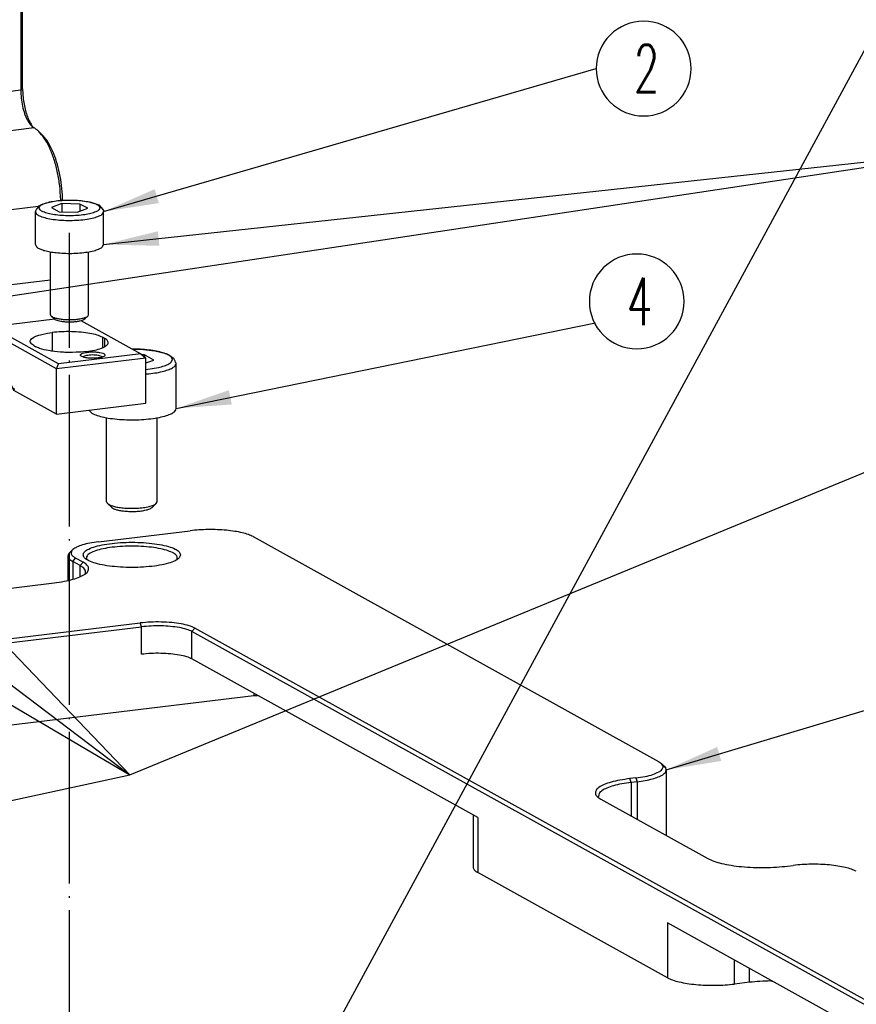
# Model space of a CAD drawing. Header units: inches. Extents: x -399 to 442, y -299 to 295.
# Tile 27 of 134: x -61 to -8, y 104 to 166. Entities that reach past the tile are written whole.
import ezdxf

# ---------------------------------------------------------------- set-up
doc = ezdxf.new("R2010")
doc.units = ezdxf.units.IN
doc.linetypes.add('DOT_CENTER', pattern=[14, 12, -1, 0, -1])
doc.layers.add('1', color=7, linetype='Continuous')
doc.styles.add('CONVERTER_13', font='txt.shx', dxfattribs={"width": 0.63})
doc.dimstyles.get("Standard").update_dxf_attribs({"dimtxt": 0.18, "dimasz": 0.18, "dimexe": 0.18, "dimexo": 0.0625, "dimgap": 0.09, "dimtad": 0, "dimtih": 1, "dimtoh": 1, "dimdec": 4, "dimzin": 0, "dimdsep": 46, "dimtxsty": 'Standard', "dimcen": 0.09, "dimadec": 0, "dimazin": 0, "dimtfac": 1, "dimtdec": 4, "dimtofl": 0, "dimtmove": 0, "dimatfit": 3, "dimfxl": 1, "dimtolj": 1, "dimtzin": 0, "dimarcsym": 0})

# ---------------------------------------------------------------- blocks, each defined once
blk = doc.blocks.new('0515-0488_3__66', base_point=(-70.39, 169.073))
at = {"color": 1, "linetype": 'Continuous'}
for p, q in [((-66.309, 181.908), (-66.932, 181.912)), ((-65.864, 180.324), (-64.883, 180.472)), ((-65.864, 179.953), (-65.797, 179.956))]:
    blk.add_line(p, q, dxfattribs=at)
at = {"color": 7, "linetype": 'Continuous'}
for p, q in [((-66.931, 181.912), (-66.868, 181.912)), ((-66.868, 181.912), (-66.293, 181.908)), ((-66.293, 181.908), (-65.175, 181.787)), ((-65.175, 181.787), (-64.275, 181.567)), ((-64.275, 181.567), (-64.069, 181.462)), ((-65.984, 181.465), (-66.176, 181.47)), ((-65.252, 181.059), (-65.984, 181.465)), ((-65.984, 181.465), (-65.984, 181.312)), ((-65.864, 180.833), (-65.252, 181.059)), ((-64.069, 181.462), (-63.678, 181.213)), ((-63.678, 181.213), (-63.57, 180.995)), ((-63.57, 180.995), (-63.549, 180.897)), ((-63.549, 180.897), (-63.477, 180.808)), ((-63.477, 177.234), (-63.477, 180.808)), ((-70.39, 177.094), (-70.149, 176.852)), ((-68.977, 169.845), (-68.977, 176.509)), ((-64.977, 169.845), (-64.977, 176.506)), ((-65.051, 169.706), (-64.977, 169.845)), ((-68.904, 169.706), (-68.567, 169.393)), ((-65.051, 169.706), (-65.388, 169.393))]:
    blk.add_line(p, q, dxfattribs=at)
at = {"color": 1, "linetype": 'Continuous'}
for points, knots in [([(-64.883, 180.472), (-64.721, 180.512), (-64.433, 180.583), (-64.077, 180.737), (-63.836, 180.899), (-63.745, 181.132), (-63.892, 181.345), (-64.159, 181.502), (-64.551, 181.649), (-65.058, 181.768), (-65.656, 181.861), (-66.085, 181.892), (-66.309, 181.908)], [0, 0, 0, 0, 0.499321, 0.8879, 1.162164, 1.35365, 1.56051, 1.864498, 2.283925, 2.810386, 3.424019, 4.098436, 4.098436, 4.098436, 4.098436]), ([(-65.797, 179.956), (-65.582, 179.979), (-65.174, 180.023), (-64.613, 180.133), (-64.143, 180.265), (-63.797, 180.421), (-63.541, 180.587), (-63.496, 180.743), (-63.477, 180.808)], [0, 0, 0, 0, 0.649409, 1.2288, 1.71788, 2.102801, 2.381372, 2.579237, 2.579237, 2.579237, 2.579237])]:
    blk.add_open_spline(points, degree=3, knots=knots, dxfattribs=at)
at = {"color": 7, "linetype": 'Continuous'}
for points, knots in [([(-70.149, 176.852), (-70.014, 176.79), (-69.705, 176.649), (-69.155, 176.518), (-68.503, 176.41), (-67.772, 176.345), (-67.002, 176.321), (-66.231, 176.342), (-65.497, 176.405), (-64.839, 176.509), (-64.28, 176.644), (-63.868, 176.81), (-63.559, 176.985), (-63.501, 177.162), (-63.477, 177.234)], [0, 0, 0, 0, 0.446166, 1.015751, 1.687356, 2.431418, 3.213502, 3.996788, 4.74438, 5.421616, 5.998537, 6.453078, 6.777403, 6.998414, 6.998414, 6.998414, 6.998414]), ([(-68.977, 169.845), (-68.973, 169.821), (-68.964, 169.767), (-68.925, 169.728), (-68.904, 169.706)], [0, 0, 0, 0, 0.0723617, 0.1602235, 0.1602235, 0.1602235, 0.1602235]), ([(-68.904, 169.706), (-68.846, 169.666), (-68.705, 169.569), (-68.422, 169.483), (-68.067, 169.404), (-67.803, 169.374), (-67.661, 169.359)], [0, 0, 0, 0, 0.213034, 0.508656, 0.878265, 1.305033, 1.305033, 1.305033, 1.305033]), ([(-68.567, 169.393), (-68.519, 169.359), (-68.403, 169.279), (-68.169, 169.208), (-67.877, 169.143), (-67.659, 169.119), (-67.542, 169.106)], [0, 0, 0, 0, 0.175753, 0.419641, 0.724568, 1.076651, 1.076651, 1.076651, 1.076651]), ([(-67.661, 169.359), (-67.483, 169.346), (-67.123, 169.321), (-66.588, 169.332), (-66.082, 169.374), (-65.644, 169.454), (-65.294, 169.546), (-65.121, 169.66), (-65.051, 169.706)], [0, 0, 0, 0, 0.536406, 1.083194, 1.602164, 2.057703, 2.420661, 2.674261, 2.674261, 2.674261, 2.674261]), ([(-67.542, 169.106), (-67.395, 169.095), (-67.097, 169.074), (-66.656, 169.084), (-66.239, 169.119), (-65.878, 169.185), (-65.588, 169.26), (-65.446, 169.354), (-65.388, 169.393)], [0, 0, 0, 0, 0.442532, 0.89363, 1.321778, 1.697598, 1.997039, 2.206261, 2.206261, 2.206261, 2.206261])]:
    blk.add_open_spline(points, degree=3, knots=knots, dxfattribs=at)
blk = doc.blocks.new('N2390-20310_plate__71', base_point=(-318.006, 84.092))
at = {"color": 7, "linetype": 'Continuous'}
for p, q in [((-69.619, 166.681), (-62.369, 167.556)), ((-57.385, 167.087), (-25.309, 149.283)), ((-71.888, 165.837), (-71.647, 166.061)), ((-72.034, 165.56), (-72.034, 163.639)), ((-70.841, 165.063), (-71.433, 165.391)), ((-70.546, 165.279), (-70.538, 165.268)), ((-63.42, 165.264), (-63.386, 165.336)), ((-71.068, 164.794), (-71.66, 165.122)), ((-70.708, 164.112), (-70.658, 164.22)), ((-140.455, 155.305), (-73.139, 163.429)), ((-112.644, 154.663), (-66.316, 160.254)), ((-112.613, 154.354), (-66.21, 159.954)), ((-1.985, 126.539), (-61.997, 159.848)), ((-2.212, 126.27), (-62.224, 159.579)), ((-39.613, 144.856), (-62.224, 157.405)), ((-90.862, 150.459), (-57.338, 154.505)), ((-57.338, 154.505), (-57.033, 154.524)), ((-25.309, 149.283), (-25.094, 149.133)), ((-25.094, 149.133), (-24.854, 148.908)), ((-24.816, 148.871), (-25.082, 149.069)), ((-24.742, 148.768), (-25.082, 149.069)), ((-24.854, 148.908), (-24.816, 148.871)), ((-24.816, 148.871), (-24.742, 148.768)), ((-24.707, 148.631), (-24.707, 143.437)), ((-27.122, 147.993), (-27.576, 147.938)), ((-27.017, 147.693), (-27.47, 147.638)), ((-30.064, 146.532), (-30.05, 146.492)), ((-29.873, 146.304), (-21.421, 141.613)), ((-39.988, 145.064), (-39.988, 140.947)), ((-15.108, 141.018), (-14.655, 141.073)), ((-24.611, 132.182), (-39.613, 140.509)), ((-4.412, 125.318), (-24.611, 136.529)), ((-18.126, 131.822), (-19.295, 131.681)), ((-16.42, 131.93), (-16.319, 131.926))]:
    blk.add_line(p, q, dxfattribs=at)
at = {"color": 1, "linetype": 'Continuous'}
for p, q in [((-71.66, 165.122), (-71.433, 165.391)), ((-71.66, 165.122), (-71.66, 163.71)), ((-70.841, 165.063), (-71.068, 164.794)), ((-71.068, 163.958), (-71.068, 164.794)), ((-66.21, 159.954), (-66.316, 160.254)), ((-66.21, 157.781), (-66.21, 159.954)), ((-61.997, 159.848), (-62.224, 159.579)), ((-62.224, 157.405), (-62.224, 159.579)), ((-57.338, 154.693), (-57.338, 154.505)), ((-27.47, 147.638), (-27.576, 147.938)), ((-27.47, 147.638), (-27.47, 144.971)), ((-27.122, 147.993), (-27.017, 147.693)), ((-27.017, 147.693), (-27.017, 144.719)), ((-39.613, 144.856), (-39.613, 140.509)), ((-24.611, 136.529), (-24.611, 132.182)), ((-19.295, 131.681), (-19.295, 133.578)), ((-18.126, 131.822), (-18.126, 132.929))]:
    blk.add_line(p, q, dxfattribs=at)
at = {"color": 7, "linetype": 'Continuous'}
for points, knots in [([(-57.385, 167.087), (-57.509, 167.145), (-57.787, 167.275), (-58.278, 167.405), (-58.86, 167.517), (-59.516, 167.596), (-60.22, 167.642), (-60.946, 167.652), (-61.665, 167.628), (-62.138, 167.58), (-62.369, 167.556)], [0, 0, 0, 0, 0.408714, 0.91946, 1.518504, 2.186416, 2.900094, 3.634203, 4.362449, 5.058812, 5.058812, 5.058812, 5.058812]), ([(-71.647, 166.061), (-71.696, 166.01), (-71.785, 165.915), (-71.789, 165.703), (-71.649, 165.523), (-71.512, 165.439), (-71.433, 165.391)], [0, 0, 0, 0, 0.2072136, 0.3787259, 0.581847, 0.8593277, 0.8593277, 0.8593277, 0.8593277]), ([(-69.619, 166.681), (-69.851, 166.649), (-70.281, 166.59), (-70.859, 166.447), (-71.32, 166.294), (-71.55, 166.131), (-71.647, 166.061)], [0, 0, 0, 0, 0.699413, 1.302284, 1.786945, 2.14344, 2.14344, 2.14344, 2.14344]), ([(-63.127, 165.643), (-63.158, 165.728), (-63.233, 165.942), (-63.622, 166.141), (-64.136, 166.332), (-64.828, 166.48), (-65.635, 166.587), (-66.522, 166.642), (-67.433, 166.642), (-68.319, 166.587), (-69.128, 166.48), (-69.815, 166.332), (-70.342, 166.141), (-70.7, 165.942), (-70.878, 165.643), (-70.7, 165.344), (-70.342, 165.146), (-69.815, 164.955), (-69.128, 164.806), (-68.319, 164.699), (-67.433, 164.644), (-66.522, 164.644), (-65.635, 164.699), (-64.828, 164.806), (-64.136, 164.955), (-63.622, 165.146), (-63.233, 165.344), (-63.158, 165.558), (-63.127, 165.643)], [0, 0, 0, 0, 0.263405, 0.661863, 1.224949, 1.937694, 2.767062, 3.670056, 4.598189, 5.501183, 6.330551, 7.043297, 7.606382, 8.00484, 8.268245, 8.53165, 8.930109, 9.493193, 10.205939, 11.035307, 11.938301, 12.866434, 13.769428, 14.598796, 15.311541, 15.874627, 16.273085, 16.53649, 16.53649, 16.53649, 16.53649]), ([(-63.386, 165.336), (-63.392, 165.415), (-63.404, 165.606), (-63.719, 165.81), (-64.14, 165.99), (-64.736, 166.141), (-65.447, 166.255), (-66.247, 166.323), (-67.087, 166.342), (-67.921, 166.31), (-68.702, 166.229), (-69.385, 166.106), (-69.943, 165.944), (-70.324, 165.765), (-70.596, 165.534), (-70.561, 165.356), (-70.546, 165.279)], [0, 0, 0, 0, 0.225733, 0.549278, 1.0214, 1.637136, 2.370889, 3.186376, 4.04116, 4.89004, 5.688228, 6.394534, 6.974919, 7.407732, 7.697193, 7.919493, 7.919493, 7.919493, 7.919493]), ([(-71.888, 165.837), (-71.931, 165.794), (-72.008, 165.716), (-72.026, 165.609), (-72.034, 165.56)], [0, 0, 0, 0, 0.1757297, 0.3204574, 0.3204574, 0.3204574, 0.3204574]), ([(-72.034, 165.56), (-72.01, 165.48), (-71.949, 165.284), (-71.767, 165.183), (-71.66, 165.122)], [0, 0, 0, 0, 0.2433086, 0.5953504, 0.5953504, 0.5953504, 0.5953504]), ([(-73.139, 163.429), (-72.871, 163.466), (-72.368, 163.535), (-71.681, 163.692), (-71.121, 163.876), (-70.712, 164.085), (-70.441, 164.313), (-70.365, 164.612), (-70.545, 164.883), (-70.732, 164.997), (-70.841, 165.063)], [0, 0, 0, 0, 0.810635, 1.5224, 2.113487, 2.571082, 2.899632, 3.145572, 3.418046, 3.801604, 3.801604, 3.801604, 3.801604]), ([(-70.658, 164.22), (-70.651, 164.27), (-70.638, 164.374), (-70.723, 164.531), (-70.868, 164.674), (-70.997, 164.751), (-71.068, 164.794)], [0, 0, 0, 0, 0.1474907, 0.3088964, 0.5082459, 0.757133, 0.757133, 0.757133, 0.757133]), ([(-61.997, 159.848), (-62.147, 159.914), (-62.494, 160.068), (-63.116, 160.196), (-63.853, 160.295), (-64.665, 160.338), (-65.496, 160.334), (-66.046, 160.28), (-66.316, 160.254)], [0, 0, 0, 0, 0.49204, 1.134912, 1.89427, 2.723941, 3.571608, 4.38345, 4.38345, 4.38345, 4.38345]), ([(-62.224, 159.579), (-62.362, 159.64), (-62.682, 159.782), (-63.257, 159.9), (-63.937, 159.992), (-64.686, 160.032), (-65.453, 160.027), (-65.962, 159.978), (-66.21, 159.954)], [0, 0, 0, 0, 0.454191, 1.047611, 1.748557, 2.514407, 3.296869, 4.046262, 4.046262, 4.046262, 4.046262]), ([(-62.224, 157.405), (-62.362, 157.467), (-62.682, 157.608), (-63.257, 157.727), (-63.937, 157.819), (-64.686, 157.858), (-65.453, 157.854), (-65.962, 157.805), (-66.21, 157.781)], [0, 0, 0, 0, 0.454191, 1.047611, 1.748557, 2.514407, 3.296869, 4.046262, 4.046262, 4.046262, 4.046262]), ([(-27.122, 147.993), (-26.873, 148.028), (-26.413, 148.093), (-25.799, 148.245), (-25.341, 148.432), (-25.031, 148.626), (-24.914, 148.927), (-25.032, 149.062), (-25.094, 149.133)], [0, 0, 0, 0, 0.755177, 1.394104, 1.890622, 2.237112, 2.473901, 2.735369, 2.735369, 2.735369, 2.735369]), ([(-27.017, 147.693), (-26.799, 147.723), (-26.389, 147.779), (-25.826, 147.905), (-25.36, 148.052), (-25.018, 148.22), (-24.768, 148.401), (-24.725, 148.563), (-24.707, 148.631)], [0, 0, 0, 0, 0.658718, 1.240936, 1.729953, 2.115309, 2.39792, 2.60515, 2.60515, 2.60515, 2.60515]), ([(-24.707, 148.631), (-24.709, 148.654), (-24.712, 148.702), (-24.732, 148.745), (-24.742, 148.768)], [0, 0, 0, 0, 0.0689972, 0.1420054, 0.1420054, 0.1420054, 0.1420054]), ([(-27.576, 147.938), (-27.843, 147.902), (-28.346, 147.833), (-29.034, 147.675), (-29.594, 147.491), (-30.002, 147.283), (-30.274, 147.054), (-30.35, 146.755), (-30.169, 146.484), (-29.982, 146.371), (-29.873, 146.304)], [0, 0, 0, 0, 0.810635, 1.5224, 2.113487, 2.571082, 2.899632, 3.145572, 3.418046, 3.801604, 3.801604, 3.801604, 3.801604]), ([(-27.47, 147.638), (-27.724, 147.603), (-28.2, 147.538), (-28.851, 147.389), (-29.384, 147.215), (-29.764, 147.018), (-30.038, 146.798), (-30.056, 146.612), (-30.064, 146.532)], [0, 0, 0, 0, 0.767971, 1.442275, 2.002254, 2.435765, 2.747022, 2.980018, 2.980018, 2.980018, 2.980018]), ([(-21.421, 141.613), (-21.264, 141.54), (-20.912, 141.374), (-20.29, 141.21), (-19.553, 141.068), (-18.722, 140.968), (-17.83, 140.909), (-16.911, 140.897), (-15.999, 140.927), (-15.401, 140.988), (-15.108, 141.018)], [0, 0, 0, 0, 0.517704, 1.164649, 1.923439, 2.769461, 3.673453, 4.603324, 5.525769, 6.407828, 6.407828, 6.407828, 6.407828]), ([(-9.672, 140.604), (-9.795, 140.662), (-10.073, 140.792), (-10.565, 140.922), (-11.146, 141.034), (-11.802, 141.113), (-12.506, 141.159), (-13.232, 141.169), (-13.952, 141.145), (-14.424, 141.097), (-14.655, 141.073)], [0, 0, 0, 0, 0.408714, 0.91946, 1.518504, 2.186416, 2.900094, 3.634203, 4.362449, 5.058812, 5.058812, 5.058812, 5.058812]), ([(-39.988, 140.947), (-39.963, 140.867), (-39.902, 140.671), (-39.721, 140.569), (-39.613, 140.509)], [0, 0, 0, 0, 0.2433102, 0.5953554, 0.5953554, 0.5953554, 0.5953554]), ([(-24.611, 132.182), (-24.479, 132.12), (-24.182, 131.981), (-23.658, 131.843), (-23.038, 131.723), (-22.338, 131.639), (-21.587, 131.589), (-20.813, 131.579), (-20.045, 131.604), (-19.541, 131.656), (-19.295, 131.681)], [0, 0, 0, 0, 0.435962, 0.980757, 1.619738, 2.332178, 3.093434, 3.876483, 4.653279, 5.396066, 5.396066, 5.396066, 5.396066]), ([(-16.42, 131.93), (-16.712, 131.924), (-17.281, 131.91), (-17.849, 131.851), (-18.126, 131.822)], [0, 0, 0, 0, 0.8739, 1.709541, 1.709541, 1.709541, 1.709541])]:
    blk.add_open_spline(points, degree=3, knots=knots, dxfattribs=at)
blk = doc.blocks.new('N2390-20310__72', base_point=(-318.006, 84.092))
blk.add_blockref('N2390-20310_plate__71', (-318.006, 84.092))
blk = doc.blocks.new('N2390-60310__73', base_point=(-318.006, 84.092))
for name, p in [('0515-0488_3__66', (-70.39, 169.073)), ('N2390-20310__72', (-318.006, 84.092))]:
    blk.add_blockref(name, p)
blk = doc.blocks.new('0515-0773_4__77', base_point=(-74.614, 184.076))
at = {"color": 7, "linetype": 'Continuous'}
for p, q in [((-74.447, 193.09), (-74.336, 193.255)), ((-74.336, 193.255), (-74.267, 193.294)), ((-74.267, 193.294), (-74.121, 193.365)), ((-74.121, 193.365), (-73.9, 193.45)), ((-73.9, 193.45), (-73.762, 193.508)), ((-73.762, 193.508), (-72.963, 193.659)), ((-72.524, 193.436), (-73.351, 193.13)), ((-72.963, 193.659), (-72.021, 193.718)), ((-71.086, 193.404), (-72.524, 193.436)), ((-72.524, 193.436), (-72.524, 192.787)), ((-72.021, 193.718), (-71.066, 193.68)), ((-70.476, 193.065), (-71.086, 193.404)), ((-71.086, 193.404), (-71.086, 192.84)), ((-71.066, 193.68), (-70.225, 193.549)), ((-70.225, 193.549), (-69.68, 193.365)), ((-69.68, 193.365), (-69.595, 193.329)), ((-69.595, 193.329), (-69.27, 192.975)), ((-74.614, 192.808), (-74.553, 192.924)), ((-74.614, 190.2), (-74.614, 192.808)), ((-74.553, 192.924), (-74.535, 192.975)), ((-74.535, 192.975), (-74.447, 193.09)), ((-73.351, 193.13), (-72.741, 192.792)), ((-72.741, 192.792), (-71.304, 192.759)), ((-71.304, 192.759), (-70.476, 193.065)), ((-69.27, 192.975), (-69.224, 192.884)), ((-69.224, 192.884), (-69.214, 192.808)), ((-69.214, 190.2), (-69.214, 192.808)), ((-73.414, 184.646), (-73.414, 189.634)), ((-70.414, 184.646), (-70.414, 189.635)), ((-70.468, 184.542), (-70.414, 184.646)), ((-73.359, 184.542), (-73.118, 184.318)), ((-70.468, 184.542), (-70.709, 184.318))]:
    blk.add_line(p, q, dxfattribs=at)
at = {"color": 1, "linetype": 'Continuous'}
for points, knots in [([(-69.514, 193.098), (-69.536, 193.155), (-69.594, 193.303), (-69.876, 193.431), (-70.245, 193.556), (-70.738, 193.646), (-71.305, 193.706), (-71.914, 193.726), (-72.522, 193.706), (-73.09, 193.646), (-73.579, 193.556), (-73.959, 193.431), (-74.217, 193.303), (-74.351, 193.098), (-74.217, 192.892), (-73.959, 192.764), (-73.579, 192.64), (-73.09, 192.549), (-72.522, 192.49), (-71.914, 192.47), (-71.305, 192.49), (-70.738, 192.549), (-70.245, 192.64), (-69.876, 192.764), (-69.594, 192.892), (-69.536, 193.04), (-69.514, 193.098)], [0, 0, 0, 0, 0.180373, 0.463091, 0.865608, 1.372371, 1.954523, 2.576049, 3.197575, 3.779726, 4.286489, 4.689006, 4.971724, 5.152097, 5.332471, 5.615188, 6.017705, 6.524469, 7.10662, 7.728146, 8.349672, 8.931823, 9.438587, 9.841104, 10.123821, 10.304194, 10.304194, 10.304194, 10.304194]), ([(-74.611, 192.778), (-74.576, 192.714), (-74.485, 192.551), (-74.158, 192.414), (-73.728, 192.278), (-73.169, 192.182), (-72.533, 192.12), (-71.856, 192.102), (-71.182, 192.127), (-70.558, 192.196), (-70.015, 192.299), (-69.61, 192.438), (-69.301, 192.581), (-69.238, 192.744), (-69.214, 192.808)], [0, 0, 0, 0, 0.213731, 0.546909, 1.01016, 1.584136, 2.236524, 2.927906, 3.615649, 4.257409, 4.814678, 5.256812, 5.567707, 5.767296, 5.767296, 5.767296, 5.767296])]:
    blk.add_open_spline(points, degree=3, knots=knots, dxfattribs=at)
at = {"color": 7, "linetype": 'Continuous'}
for points, knots in [([(-74.614, 192.808), (-74.613, 192.803), (-74.613, 192.793), (-74.612, 192.783), (-74.611, 192.778)], [0, 0, 0, 0, 0.01525458, 0.03060972, 0.03060972, 0.03060972, 0.03060972]), ([(-74.614, 190.2), (-74.599, 190.15), (-74.565, 190.03), (-74.369, 189.902), (-74.104, 189.783), (-73.745, 189.681), (-73.314, 189.596), (-73.002, 189.562), (-72.837, 189.543)], [0, 0, 0, 0, 0.151922, 0.36544, 0.660273, 1.03488, 1.478801, 1.976648, 1.976648, 1.976648, 1.976648]), ([(-72.837, 189.543), (-72.627, 189.528), (-72.203, 189.497), (-71.567, 189.501), (-70.951, 189.54), (-70.391, 189.616), (-69.912, 189.72), (-69.556, 189.853), (-69.287, 189.992), (-69.234, 190.141), (-69.214, 190.2)], [0, 0, 0, 0, 0.630658, 1.277021, 1.904558, 2.480061, 2.974157, 3.364368, 3.640704, 3.823941, 3.823941, 3.823941, 3.823941]), ([(-73.414, 184.646), (-73.41, 184.628), (-73.404, 184.587), (-73.375, 184.558), (-73.359, 184.542)], [0, 0, 0, 0, 0.0542726, 0.1201714, 0.1201714, 0.1201714, 0.1201714]), ([(-73.359, 184.542), (-73.315, 184.511), (-73.21, 184.439), (-72.997, 184.374), (-72.731, 184.315), (-72.533, 184.293), (-72.427, 184.281)], [0, 0, 0, 0, 0.1597755, 0.3814896, 0.6586927, 0.9787634, 0.9787634, 0.9787634, 0.9787634]), ([(-73.118, 184.318), (-73.081, 184.292), (-72.994, 184.232), (-72.816, 184.178), (-72.595, 184.129), (-72.43, 184.11), (-72.341, 184.1)], [0, 0, 0, 0, 0.133146, 0.3179071, 0.5489087, 0.8156331, 0.8156331, 0.8156331, 0.8156331]), ([(-72.427, 184.281), (-72.293, 184.272), (-72.022, 184.252), (-71.622, 184.261), (-71.242, 184.293), (-70.914, 184.353), (-70.651, 184.421), (-70.522, 184.507), (-70.468, 184.542)], [0, 0, 0, 0, 0.402304, 0.812395, 1.201622, 1.543277, 1.815497, 2.005698, 2.005698, 2.005698, 2.005698]), ([(-72.341, 184.1), (-72.23, 184.093), (-72.004, 184.077), (-71.67, 184.084), (-71.354, 184.11), (-71.08, 184.16), (-70.861, 184.217), (-70.754, 184.288), (-70.709, 184.318)], [0, 0, 0, 0, 0.335256, 0.677001, 1.00136, 1.286073, 1.512923, 1.671423, 1.671423, 1.671423, 1.671423])]:
    blk.add_open_spline(points, degree=3, knots=knots, dxfattribs=at)
at = {"layer": '1', "color": 1, "linetype": 'DOT_CENTER'}
blk.add_line((-71.914, 111.393), (-71.914, 191.135), dxfattribs=at)
blk = doc.blocks.new('N2390-20306_4__94', base_point=(-85.879, 176.787))
at = {"color": 7, "linetype": 'Continuous'}
for p, q in [((-80.139, 217.523), (-82.812, 217.2)), ((-79.6, 217.402), (-79.008, 217.074)), ((-82.838, 217.194), (-82.812, 217.2)), ((-81.682, 216.751), (-82.273, 217.079)), ((-79.008, 217.074), (-81.682, 216.751)), ((-81.682, 216.751), (-80.371, 213.03)), ((-77.698, 213.352), (-79.008, 217.074)), ((-77.698, 213.352), (-80.371, 213.03)), ((-80.371, 213.03), (-80.371, 210.422)), ((-77.698, 210.744), (-77.698, 213.352)), ((-82.738, 210.25), (-80.541, 210.515)), ((-82.297, 210.189), (-80.371, 210.422)), ((-80.541, 210.515), (-80.371, 210.422)), ((-77.698, 210.858), (-75.669, 211.103)), ((-77.698, 210.744), (-75.772, 210.977)), ((-75.772, 210.977), (-75.627, 211.08)), ((-75.772, 210.977), (-75.772, 202.428)), ((-75.627, 211.08), (-75.669, 211.103)), ((-75.627, 202.531), (-75.627, 211.08)), ((-82.95, 209.884), (-82.738, 210.25)), ((-82.95, 207.759), (-82.95, 209.884)), ((-82.696, 210.227), (-82.738, 210.25)), ((-82.297, 210.189), (-82.696, 210.227)), ((-82.696, 201.678), (-82.696, 210.227)), ((-82.297, 201.641), (-82.297, 210.189)), ((-84.175, 207.993), (-84.175, 208.208)), ((-85.879, 207.54), (-85.879, 206.274)), ((-85.739, 207.376), (-83.795, 206.297)), ((-85.013, 207.892), (-84.175, 207.993)), ((-84.175, 207.993), (-82.988, 207.334)), ((-85.876, 206.251), (-85.879, 206.274)), ((-85.844, 206.039), (-85.876, 206.251)), ((-85.787, 205.698), (-85.844, 206.039)), ((-85.608, 203.519), (-85.787, 205.698)), ((-84.937, 200.909), (-85.608, 203.519)), ((-84.285, 199.569), (-84.937, 200.909)), ((-83.871, 198.742), (-84.285, 199.569)), ((-74.78, 199.473), (-74.896, 199.627)), ((-82.581, 197.353), (-83.871, 198.742)), ((-74.345, 199.147), (-74.095, 198.907)), ((-82.416, 197.208), (-82.581, 197.353)), ((-82.431, 197.203), (-82.377, 197.169)), ((-82.377, 197.169), (-82.416, 197.208)), ((-81.915, 196.913), (-82.377, 197.169)), ((-81.831, 196.868), (-81.915, 196.913)), ((-81.32, 196.582), (-81.831, 196.868)), ((-81.346, 196.594), (-81.289, 196.537)), ((-81.308, 196.573), (-81.346, 196.594)), ((-81.288, 196.564), (-81.308, 196.573)), ((-81.289, 196.537), (-81.151, 196.415)), ((-81.151, 196.415), (-80.913, 195.902)), ((-80.913, 195.902), (-80.773, 195.594)), ((-80.773, 195.594), (-80.482, 194.39)), ((-80.482, 194.39), (-80.384, 193.24)), ((-72.61, 193.681), (-72.62, 194.065)), ((-72.462, 193.69), (-72.474, 194.13)), ((-80.384, 193.24), (-80.383, 193.06)), ((-80.383, 193.06), (-80.379, 192.317)), ((-79.526, 186.724), (-79.526, 192.675)), ((-79.128, 186.687), (-79.128, 192.637)), ((-80.379, 192.317), (-80.383, 191.529)), ((-80.383, 191.529), (-80.38, 190.615)), ((-80.38, 190.615), (-80.379, 190.544)), ((-80.379, 190.544), (-80.37, 190.124)), ((-80.37, 190.124), (-80.37, 187.056)), ((-80.37, 187.056), (-80.379, 186.846)), ((-80.38, 186.779), (-80.383, 185.815)), ((-80.379, 186.846), (-80.38, 186.779)), ((-80.376, 185.883), (-80.383, 185.815)), ((-80.374, 185.672), (-80.383, 185.815)), ((-80.383, 185.815), (-80.38, 185.806)), ((-80.368, 185.605), (-80.374, 185.672)), ((-80.347, 185.04), (-80.368, 185.605)), ((-80.248, 184.24), (-80.347, 185.04)), ((-80.085, 183.458), (-80.248, 184.24)), ((-71.019, 184.181), (-66.263, 181.541)), ((-79.86, 182.713), (-80.085, 183.458)), ((-72.934, 180.361), (-78.343, 183.363)), ((-72.788, 180.753), (-78.071, 183.686)), ((-74.2, 183.064), (-74.001, 183.114)), ((-74.001, 183.114), (-73.762, 183.163)), ((-73.762, 183.163), (-73.66, 183.181)), ((-73.66, 183.181), (-73.287, 183.235)), ((-79.575, 182.017), (-79.86, 182.713)), ((-75.019, 182.543), (-74.989, 182.642)), ((-75.014, 182.486), (-75.019, 182.543)), ((-74.985, 182.414), (-75.014, 182.486)), ((-74.989, 182.642), (-74.97, 182.672)), ((-74.924, 182.337), (-74.985, 182.414)), ((-74.97, 182.672), (-74.914, 182.735)), ((-74.891, 182.306), (-74.924, 182.337)), ((-74.914, 182.735), (-74.743, 182.857)), ((-74.743, 182.857), (-74.628, 182.915)), ((-74.628, 182.915), (-74.569, 182.94)), ((-74.569, 182.94), (-74.347, 183.021)), ((-74.347, 183.021), (-74.2, 183.064)), ((-69.131, 182.766), (-69.3, 182.859)), ((-79.367, 181.633), (-79.575, 182.017)), ((-79.217, 181.38), (-79.367, 181.633)), ((-74.738, 182.203), (-74.891, 182.306)), ((-74.738, 182.203), (-74.569, 182.109)), ((-74.362, 182.013), (-74.569, 182.109)), ((-74.292, 181.986), (-74.362, 182.013)), ((-74.102, 181.924), (-74.292, 181.986)), ((-73.91, 181.873), (-74.102, 181.924)), ((-73.743, 181.835), (-73.91, 181.873)), ((-73.431, 181.778), (-73.743, 181.835)), ((-73.331, 181.762), (-73.431, 181.778)), ((-73.108, 181.733), (-73.331, 181.762)), ((-72.637, 181.688), (-73.108, 181.733)), ((-66.263, 181.541), (-72.788, 180.753)), ((-72.393, 181.674), (-72.637, 181.688)), ((-72.277, 181.669), (-72.393, 181.674)), ((-71.897, 181.661), (-72.277, 181.669)), ((-71.675, 181.662), (-71.897, 181.661)), ((-71.399, 181.67), (-71.675, 181.662)), ((-71.1, 181.686), (-71.399, 181.67)), ((-70.981, 181.694), (-71.1, 181.686)), ((-70.582, 181.734), (-70.981, 181.694)), ((-66.263, 181.541), (-65.864, 181.214)), ((-78.759, 180.808), (-79.217, 181.38)), ((-78.733, 180.785), (-78.759, 180.808)), ((-78.706, 180.76), (-78.733, 180.785)), ((-78.169, 180.349), (-78.706, 180.76)), ((-65.864, 181.214), (-72.934, 180.361)), ((-72.934, 180.361), (-72.788, 180.753)), ((-70.832, 181.302), (-70.833, 181.301)), ((-69.317, 181.299), (-69.336, 181.319)), ((-65.864, 177.64), (-65.864, 181.214)), ((-78.15, 180.334), (-78.368, 180.496)), ((-78.15, 180.334), (-78.169, 180.349)), ((-77.248, 179.836), (-78.15, 180.334)), ((-78.118, 180.316), (-78.15, 180.334)), ((-76.996, 180.065), (-77.008, 180.236)), ((-76.989, 180.022), (-76.996, 180.065)), ((-76.958, 179.893), (-76.989, 180.022)), ((-72.934, 176.787), (-72.934, 180.361)), ((-77.197, 179.795), (-77.248, 179.836)), ((-77.181, 179.783), (-77.197, 179.795)), ((-76.767, 179.495), (-77.181, 179.783)), ((-76.929, 179.808), (-76.958, 179.893)), ((-76.85, 179.646), (-76.929, 179.808)), ((-76.588, 179.168), (-76.85, 179.646)), ((-76.522, 179.045), (-76.588, 179.168)), ((-76.423, 178.891), (-76.522, 179.045)), ((-76.362, 178.822), (-76.423, 178.891)), ((-76.313, 178.79), (-76.362, 178.822)), ((-76.315, 178.663), (-76.266, 178.78)), ((-72.934, 176.787), (-76.315, 178.663)), ((-76.266, 178.78), (-76.313, 178.79)), ((-72.934, 176.787), (-65.864, 177.64))]:
    blk.add_line(p, q, dxfattribs=at)
at = {"color": 1, "linetype": 'Continuous'}
for p, q in [((-82.273, 217.079), (-79.6, 217.402)), ((-85.739, 206.11), (-85.739, 207.376)), ((-85.868, 206.227), (-85.739, 206.11)), ((-83.387, 206.346), (-83.795, 206.297)), ((-82.297, 201.641), (-75.772, 202.428)), ((-75.772, 202.428), (-75.627, 202.531)), ((-82.297, 201.641), (-82.696, 201.678)), ((-74.715, 199.427), (-81.241, 198.639)), ((-82.992, 198.307), (-81.935, 197.721)), ((-82.969, 198.046), (-82.896, 197.785)), ((-81.241, 198.639), (-81.513, 198.317)), ((-82.896, 197.785), (-82.852, 197.685)), ((-82.852, 197.685), (-82.77, 197.54)), ((-82.77, 197.54), (-82.704, 197.45)), ((-82.704, 197.45), (-82.595, 197.332)), ((-82.595, 197.332), (-82.508, 197.257)), ((-82.508, 197.257), (-82.431, 197.203)), ((-81.698, 197.551), (-81.935, 197.721)), ((-81.935, 197.721), (-81.919, 197.498)), ((-81.919, 197.498), (-81.913, 197.46)), ((-81.913, 197.46), (-81.866, 197.274)), ((-81.866, 197.274), (-81.84, 197.199)), ((-81.84, 197.199), (-81.734, 196.987)), ((-81.465, 197.308), (-81.698, 197.551)), ((-81.349, 197.156), (-81.465, 197.308)), ((-81.287, 197.065), (-81.349, 197.156)), ((-81.734, 196.987), (-81.714, 196.955)), ((-81.714, 196.955), (-81.537, 196.744)), ((-81.236, 196.987), (-81.287, 197.065)), ((-81.127, 196.802), (-81.236, 196.987)), ((-80.922, 196.387), (-81.127, 196.802)), ((-80.738, 195.92), (-80.922, 196.387)), ((-80.58, 195.414), (-80.738, 195.92)), ((-80.449, 194.871), (-80.58, 195.414)), ((-80.394, 194.591), (-80.449, 194.871)), ((-80.373, 194.468), (-80.394, 194.591)), ((-80.348, 194.306), (-80.373, 194.468)), ((-80.281, 193.734), (-80.348, 194.306)), ((-80.254, 193.324), (-80.281, 193.734)), ((-80.245, 192.919), (-80.254, 193.324)), ((-80.383, 193.06), (-80.375, 193.038)), ((-80.375, 193.038), (-80.338, 192.985)), ((-80.338, 192.985), (-80.327, 192.975)), ((-80.327, 192.975), (-80.245, 192.919)), ((-80.245, 192.919), (-80.245, 192.153)), ((-79.526, 192.675), (-79.128, 192.637)), ((-74.365, 193.212), (-79.128, 192.637)), ((-80.245, 192.153), (-80.245, 191.388)), ((-80.383, 191.529), (-80.376, 191.596)), ((-80.374, 191.505), (-80.383, 191.529)), ((-80.338, 191.455), (-80.374, 191.505)), ((-80.327, 191.445), (-80.338, 191.455)), ((-80.245, 191.388), (-80.327, 191.445)), ((-80.245, 191.388), (-80.245, 190.984)), ((-80.245, 190.984), (-80.245, 185.674)), ((-73.414, 187.376), (-79.128, 186.687)), ((-79.526, 186.724), (-79.128, 186.687)), ((-80.38, 185.806), (-80.375, 185.793)), ((-80.375, 185.793), (-80.327, 185.731)), ((-80.327, 185.731), (-80.245, 185.674)), ((-80.24, 185.388), (-80.245, 185.674)), ((-80.224, 185.098), (-80.24, 185.388)), ((-80.216, 184.999), (-80.224, 185.098)), ((-80.169, 184.562), (-80.216, 184.999)), ((-80.132, 184.319), (-80.169, 184.562)), ((-80.08, 184.032), (-80.132, 184.319)), ((-79.996, 183.659), (-80.08, 184.032)), ((-73.076, 184.288), (-78.071, 183.686)), ((-79.96, 183.523), (-79.996, 183.659)), ((-79.812, 183.044), (-79.96, 183.523)), ((-78.071, 183.686), (-78.343, 183.363)), ((-73.287, 183.235), (-73.287, 181.786)), ((-79.639, 182.608), (-79.812, 183.044)), ((-79.588, 182.499), (-79.639, 182.608)), ((-79.444, 182.226), (-79.588, 182.499)), ((-69.3, 182.859), (-69.3, 182.031)), ((-69.131, 182.113), (-69.131, 182.766)), ((-79.332, 182.044), (-79.444, 182.226)), ((-79.234, 181.907), (-79.332, 182.044)), ((-79.054, 181.698), (-79.234, 181.907)), ((-79.013, 181.658), (-79.054, 181.698)), ((-78.89, 181.553), (-79.013, 181.658)), ((-78.766, 181.473), (-78.89, 181.553)), ((-73.287, 181.786), (-73.287, 181.756)), ((-78.749, 181.25), (-78.766, 181.473)), ((-77.615, 180.834), (-78.766, 181.473)), ((-78.743, 181.212), (-78.749, 181.25)), ((-78.697, 181.026), (-78.743, 181.212)), ((-78.682, 180.983), (-78.697, 181.026)), ((-78.67, 180.951), (-78.682, 180.983)), ((-78.565, 180.738), (-78.67, 180.951)), ((-77.423, 180.679), (-77.615, 180.834)), ((-78.544, 180.706), (-78.565, 180.738)), ((-78.368, 180.496), (-78.544, 180.706)), ((-77.008, 180.236), (-77.423, 180.679)), ((-76.315, 178.663), (-77.008, 180.236))]:
    blk.add_line(p, q, dxfattribs=at)
at = {"color": 7, "linetype": 'Continuous'}
for points, knots in [([(-79.6, 217.402), (-79.689, 217.445), (-79.859, 217.528), (-80.048, 217.525), (-80.139, 217.523)], [0, 0, 0, 0, 0.292438, 0.559621, 0.559621, 0.559621, 0.559621]), ([(-82.273, 217.079), (-82.362, 217.123), (-82.533, 217.206), (-82.722, 217.202), (-82.812, 217.2)], [0, 0, 0, 0, 0.2924375, 0.5596201, 0.5596201, 0.5596201, 0.5596201]), ([(-85.013, 207.892), (-85.133, 207.875), (-85.349, 207.845), (-85.614, 207.763), (-85.818, 207.681), (-85.863, 207.579), (-85.879, 207.54)], [0, 0, 0, 0, 0.360116, 0.6484742, 0.8499984, 0.9740685, 0.9740685, 0.9740685, 0.9740685]), ([(-85.879, 207.54), (-85.87, 207.51), (-85.847, 207.437), (-85.779, 207.398), (-85.739, 207.376)], [0, 0, 0, 0, 0.0912425, 0.2232617, 0.2232617, 0.2232617, 0.2232617]), ([(-83.795, 206.297), (-83.722, 206.268), (-83.579, 206.21), (-83.342, 206.317), (-83.172, 206.548), (-83.045, 206.877), (-82.964, 207.293), (-82.955, 207.598), (-82.95, 207.759)], [0, 0, 0, 0, 0.225717, 0.444651, 0.717926, 1.070093, 1.497575, 1.982445, 1.982445, 1.982445, 1.982445]), ([(-85.879, 206.274), (-85.879, 206.266), (-85.878, 206.25), (-85.872, 206.235), (-85.868, 206.227)], [0, 0, 0, 0, 0.02386411, 0.04891923, 0.04891923, 0.04891923, 0.04891923]), ([(-75.772, 202.428), (-75.765, 202.213), (-75.75, 201.781), (-75.643, 201.151), (-75.482, 200.565), (-75.268, 200.067), (-75.03, 199.668), (-74.811, 199.5), (-74.715, 199.427)], [0, 0, 0, 0, 0.645986, 1.295609, 1.912228, 2.462791, 2.922544, 3.282491, 3.282491, 3.282491, 3.282491]), ([(-75.627, 202.531), (-75.622, 202.351), (-75.613, 201.988), (-75.544, 201.448), (-75.437, 200.925), (-75.291, 200.438), (-75.12, 200.001), (-74.968, 199.747), (-74.896, 199.627)], [0, 0, 0, 0, 0.54074, 1.089625, 1.629108, 2.142192, 2.613516, 3.030617, 3.030617, 3.030617, 3.030617]), ([(-82.696, 201.678), (-82.688, 201.437), (-82.672, 200.953), (-82.552, 200.248), (-82.372, 199.591), (-82.132, 199.034), (-81.865, 198.586), (-81.62, 198.399), (-81.513, 198.317)], [0, 0, 0, 0, 0.723504, 1.451082, 2.141695, 2.758326, 3.273249, 3.676389, 3.676389, 3.676389, 3.676389]), ([(-82.297, 201.641), (-82.29, 201.425), (-82.276, 200.993), (-82.168, 200.363), (-82.008, 199.777), (-81.794, 199.28), (-81.556, 198.88), (-81.337, 198.713), (-81.241, 198.639)], [0, 0, 0, 0, 0.645986, 1.295609, 1.912228, 2.462791, 2.922544, 3.282491, 3.282491, 3.282491, 3.282491]), ([(-74.345, 199.147), (-74.405, 199.202), (-74.519, 199.307), (-74.652, 199.388), (-74.715, 199.427)], [0, 0, 0, 0, 0.2430908, 0.4653509, 0.4653509, 0.4653509, 0.4653509]), ([(-72.62, 194.065), (-72.649, 194.414), (-72.705, 195.109), (-72.899, 196.12), (-73.163, 197.066), (-73.497, 197.903), (-73.87, 198.61), (-74.196, 198.979), (-74.345, 199.147)], [0, 0, 0, 0, 1.050033, 2.090126, 3.082381, 3.99227, 4.79175, 5.463602, 5.463602, 5.463602, 5.463602]), ([(-72.474, 194.13), (-72.501, 194.458), (-72.554, 195.111), (-72.736, 196.061), (-72.984, 196.951), (-73.298, 197.737), (-73.649, 198.402), (-73.955, 198.749), (-74.095, 198.907)], [0, 0, 0, 0, 0.987031, 1.964718, 2.897437, 3.752731, 4.504242, 5.135782, 5.135782, 5.135782, 5.135782]), ([(-79.526, 192.675), (-79.534, 192.977), (-79.549, 193.587), (-79.666, 194.493), (-79.845, 195.371), (-80.088, 196.19), (-80.382, 196.919), (-80.721, 197.526), (-81.08, 198.012), (-81.378, 198.222), (-81.513, 198.317)], [0, 0, 0, 0, 0.907668, 1.82901, 2.734568, 3.595814, 4.386964, 5.087098, 5.6831, 6.174585, 6.174585, 6.174585, 6.174585]), ([(-79.128, 192.637), (-79.136, 192.959), (-79.152, 193.608), (-79.276, 194.571), (-79.467, 195.506), (-79.725, 196.376), (-80.038, 197.152), (-80.399, 197.799), (-80.781, 198.315), (-81.098, 198.538), (-81.241, 198.639)], [0, 0, 0, 0, 0.965604, 1.945755, 2.909115, 3.825334, 4.666983, 5.411807, 6.045851, 6.568707, 6.568707, 6.568707, 6.568707]), ([(-79.526, 186.724), (-79.518, 186.483), (-79.502, 185.999), (-79.382, 185.294), (-79.202, 184.637), (-78.962, 184.08), (-78.696, 183.632), (-78.451, 183.445), (-78.343, 183.363)], [0, 0, 0, 0, 0.723504, 1.451082, 2.141695, 2.758326, 3.273249, 3.676389, 3.676389, 3.676389, 3.676389]), ([(-79.128, 186.687), (-79.121, 186.471), (-79.106, 186.039), (-78.999, 185.409), (-78.838, 184.823), (-78.624, 184.326), (-78.386, 183.926), (-78.167, 183.759), (-78.071, 183.686)], [0, 0, 0, 0, 0.645986, 1.295609, 1.912228, 2.462791, 2.922544, 3.282491, 3.282491, 3.282491, 3.282491]), ([(-69.3, 182.859), (-69.439, 182.921), (-69.759, 183.062), (-70.333, 183.181), (-71.014, 183.273), (-71.763, 183.312), (-72.53, 183.308), (-73.038, 183.259), (-73.287, 183.235)], [0, 0, 0, 0, 0.454191, 1.047611, 1.748557, 2.514407, 3.296869, 4.046262, 4.046262, 4.046262, 4.046262]), ([(-70.582, 181.734), (-70.362, 181.765), (-69.96, 181.822), (-69.431, 181.965), (-69.07, 182.126), (-68.825, 182.337), (-68.885, 182.627), (-69.039, 182.714), (-69.131, 182.766)], [0, 0, 0, 0, 0.669426, 1.21922, 1.623071, 1.883635, 2.088999, 2.39368, 2.39368, 2.39368, 2.39368]), ([(-69.1, 181.452), (-69.114, 181.48), (-69.151, 181.556), (-69.311, 181.61), (-69.516, 181.665), (-69.783, 181.697), (-70.075, 181.709), (-70.368, 181.697), (-70.632, 181.665), (-70.845, 181.61), (-70.988, 181.556), (-71.073, 181.452), (-70.988, 181.348), (-70.845, 181.294), (-70.632, 181.239), (-70.368, 181.208), (-70.075, 181.196), (-69.783, 181.208), (-69.516, 181.239), (-69.311, 181.294), (-69.151, 181.348), (-69.114, 181.424), (-69.1, 181.452)], [0, 0, 0, 0, 0.091423, 0.246753, 0.469562, 0.743714, 1.045259, 1.346803, 1.620955, 1.843764, 1.999094, 2.090517, 2.18194, 2.33727, 2.560079, 2.834231, 3.135776, 3.43732, 3.711472, 3.934281, 4.089611, 4.181034, 4.181034, 4.181034, 4.181034]), ([(-69.336, 181.319), (-69.373, 181.34), (-69.465, 181.392), (-69.645, 181.428), (-69.865, 181.456), (-70.108, 181.462), (-70.348, 181.451), (-70.557, 181.418), (-70.724, 181.38), (-70.801, 181.324), (-70.832, 181.302)], [0, 0, 0, 0, 0.128157, 0.314325, 0.543728, 0.794526, 1.04198, 1.26179, 1.433507, 1.545433, 1.545433, 1.545433, 1.545433])]:
    blk.add_open_spline(points, degree=3, knots=knots, dxfattribs=at)
at = {"color": 1, "linetype": 'Continuous'}
for points, knots in [([(-85.739, 206.11), (-85.728, 205.692), (-85.707, 204.848), (-85.546, 203.596), (-85.298, 202.381), (-84.962, 201.249), (-84.555, 200.24), (-84.087, 199.4), (-83.59, 198.729), (-83.178, 198.438), (-82.992, 198.307)], [0, 0, 0, 0, 1.255285, 2.529481, 3.781849, 4.972935, 6.067078, 7.035348, 7.859606, 8.53932, 8.53932, 8.53932, 8.53932]), ([(-82.992, 198.307), (-82.991, 198.263), (-82.989, 198.176), (-82.976, 198.089), (-82.969, 198.046)], [0, 0, 0, 0, 0.1318122, 0.2621425, 0.2621425, 0.2621425, 0.2621425])]:
    blk.add_open_spline(points, degree=3, knots=knots, dxfattribs=at)
blk = doc.blocks.new('N2390-60301__125', base_point=(-230.231, 166.276))
for name, p in [('N2390-20306_4__94', (-85.879, 176.787)), ('0515-0773_4__77', (-74.614, 184.076))]:
    blk.add_blockref(name, p)
blk = doc.blocks.new('N2494-90111__126', base_point=(-386.375, -319.122))
for name, p in [('N2390-60301__125', (-230.231, 166.276)), ('N2390-60310__73', (-318.006, 84.092))]:
    blk.add_blockref(name, p)
blk = doc.blocks.new('gen1', base_point=(-147.5, 38.75))
at = {"layer": '1', "color": 1}
for points in [[(-26.493, 200.374), (-26.493, 200.374, 0.414214), (-22.743, 204.124), (-22.743, 204.124, 0.414214), (-26.493, 207.874), (-26.493, 207.874, 0.414214), (-30.243, 204.124), (-30.243, 204.124, 0.414214)], [(-27.039, 181.946), (-27.039, 181.946, 0.414214), (-23.289, 185.696), (-23.289, 185.696, 0.414214), (-27.039, 189.446), (-27.039, 189.446, 0.414214), (-30.789, 185.696), (-30.789, 185.696, 0.414214)]]:
    blk.add_lwpolyline(points, format="xyb", close=True, dxfattribs=at)
at = {"layer": '1', "color": 3}
for points in [[(-65.173, 194.581), (-64.851, 193.475), (-69.214, 192.808)], [(-64.926, 191.244), (-64.802, 190.099), (-69.214, 190.2)], [(-59.306, 178.674), (-59.076, 177.546), (-63.477, 177.234)], [(-20.682, 150.44), (-20.351, 149.336), (-24.707, 148.631)]]:
    blk.add_solid(points, dxfattribs=at)
blk.add_blockref('N2494-90111__126', (-386.375, -319.122))
at = {"layer": '1', "color": 1, "style": 'CONVERTER_13', "width": 0.63}
for s, p in [('2', (-27.28, 202.249)), ('4', (-27.827, 183.821))]:
    blk.add_text(s, height=3.75, dxfattribs=at).set_placement(p)
at = {"layer": '1', "color": 3, "linetype": 'Continuous', "has_arrowhead": 0}
for points in [[(-57.177, 116.671), (1.285, 224.628)], [(-69.214, 192.808), (-30.243, 204.124)], [(-151.981, 174.802), (1.087, 197.824)], [(-69.214, 190.2), (1.087, 197.824)], [(-180.116, 187.367), (-141.133, 132.251), (-67.133, 148.251)], [(-63.477, 177.234), (-30.293, 184.012)], [(-96.522, 178.873), (-67.133, 148.251), (0.867, 176.251)], [(-109.264, 173.041), (-67.133, 148.251)], [(-93.902, 168.492), (-67.133, 148.251)], [(-24.707, 148.631), (37.569, 167.308)]]:
    blk.add_leader(points, dimstyle='Standard', dxfattribs=at)

msp = doc.modelspace()

# ---------------------------------------------------------------- block references
at = {"xscale": 0.8, "yscale": 0.8, "zscale": 0.8}
msp.add_blockref('gen1', (-118, 31), dxfattribs=at)

doc.saveas('drawing.dxf')
